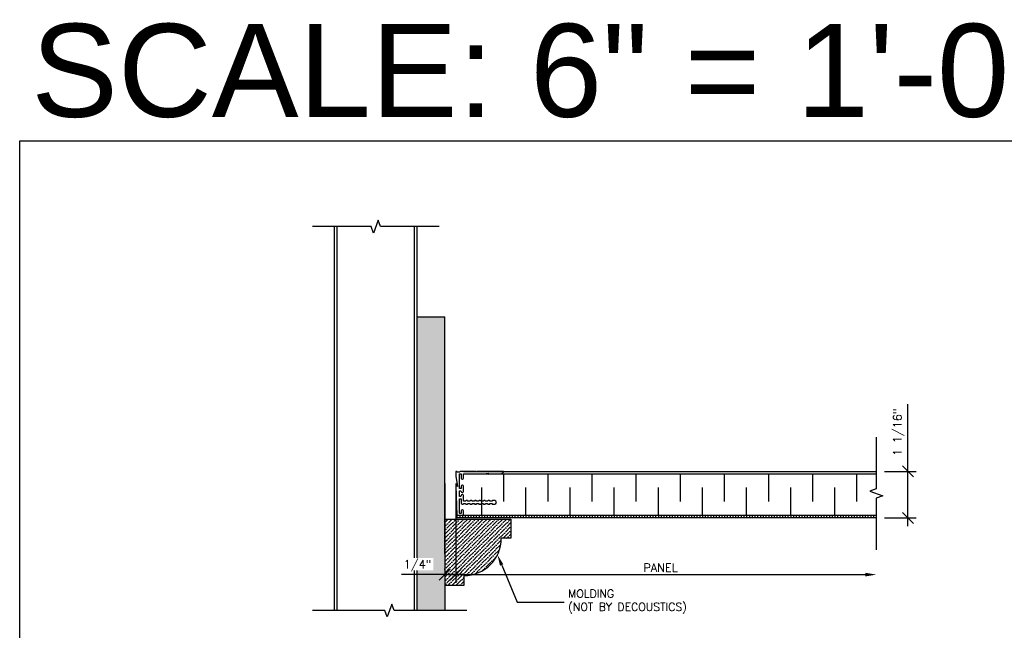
# Model space of a CAD drawing. Header units: inches. Extents: x -2964 to -2795, y 3276 to 3354.
# Tile 4 of 9: x -2953 to -2931, y 3335 to 3349. Entities that reach past the tile are written whole.
import ezdxf
from ezdxf import colors
from ezdxf.entities.mleader import LeaderData, LeaderLine
from ezdxf.math import Vec2, Vec3

# ---------------------------------------------------------------- set-up
doc = ezdxf.new("R2010")
doc.units = ezdxf.units.IN
doc.header["$MEASUREMENT"] = 0
for name, color, linetype in [('1-ARCH', 1, 'Continuous'), ('1-DIM', 4, 'Continuous'), ('1-PANEL', 6, 'Continuous'), ('1-TEXT', 2, 'Continuous')]:
    doc.layers.add(name, color=color, linetype=linetype)
doc.styles.add('GEN NOTES', font='ARIALUNI.TTF')
doc.styles.add('TEXT', font='romans.shx')
doc.dimstyles.new('DIM 6-12', dxfattribs={"dimscale": 2, "dimtxt": 0.09375, "dimasz": 0.125, "dimexe": 0.09375, "dimexo": 0.09375, "dimgap": 0.03125, "dimtad": 1, "dimdec": 4, "dimzin": 3, "dimdsep": 46, "dimlunit": 5, "dimtxsty": 'TEXT', "dimblk": 'OBLIQUE', "dimcen": 0.09375, "dimdle": 0.09375, "dimclrd": 256, "dimclre": 4, "dimclrt": 2, "dimadec": 0, "dimazin": 0, "dimtfac": 1, "dimtdec": 4, "dimtmove": 0, "dimatfit": 3, "dimfxl": 0, "dimfrac": 2, "dimtolj": 1, "dimtzin": 0, "dimlwd": -1, "dimlwe": -1, "dimarcsym": 0})

# ---------------------------------------------------------------- blocks, each defined once
blk = doc.blocks.new('_Oblique')
at = {"color": 0, "linetype": 'ByBlock', "lineweight": -2}
blk.add_line((-0.5, -0.5), (0.5, 0.5), dxfattribs=at)
blk = doc.blocks.new('*D20')
at = {"layer": '1-DIM', "color": 4, "transparency": 16777216}
blk.add_line((-2943.123, 3338.405), (-2943.123, 3336.155), dxfattribs=at)
at = {"layer": '1-DIM', "transparency": 16777216}
blk.add_line((-2943.31, 3336.342), (-2933.845, 3336.342), dxfattribs=at)
blk.add_solid([(-2933.845, 3336.384), (-2933.845, 3336.3), (-2933.595, 3336.342)], dxfattribs=at)
at = {"layer": 'Defpoints', "color": 0, "transparency": 16777216}
for p in [(-2943.123, 3338.592), (-2933.595, 3336.342), (-2933.595, 3336.342)]:
    blk.add_point(p, dxfattribs=at)
at = {"layer": '1-DIM', "transparency": 16777216, "xscale": 0.25, "yscale": 0.25, "zscale": 0.25, "rotation": 180}
blk.add_blockref('_Oblique', (-2943.123, 3336.342), dxfattribs=at)
at = {"layer": '1-DIM', "color": 2, "transparency": 16777216, "insert": (-2938.484, 3336.498), "char_height": 0.1875, "attachment_point": 5, "style": 'TEXT', "bg_fill": 3, "box_fill_scale": 1.25, "bg_fill_color": 256, "bg_fill_true_color": 13158600, "bg_fill_transparency": 0}
blk.add_mtext('\\A1;PANEL', dxfattribs=at)
blk = doc.blocks.new('*D19')
at = {"layer": '1-DIM', "transparency": 16777216}
for p, q in [((-2932.88, 3338.682), (-2932.88, 3340.209)), ((-2932.88, 3337.439), (-2932.88, 3338.682))]:
    blk.add_line(p, q, dxfattribs=at)
at = {"layer": '1-DIM', "color": 4, "transparency": 16777216}
for p, q in [((-2933.408, 3338.682), (-2932.692, 3338.682)), ((-2933.408, 3337.627), (-2932.692, 3337.627))]:
    blk.add_line(p, q, dxfattribs=at)
at = {"layer": 'Defpoints', "color": 0, "transparency": 16777216}
for p in [(-2933.595, 3338.682), (-2932.88, 3338.682), (-2933.595, 3337.627)]:
    blk.add_point(p, dxfattribs=at)
at = {"layer": '1-DIM', "transparency": 16777216, "xscale": 0.25, "yscale": 0.25, "zscale": 0.25}
for p, rotation in [((-2932.88, 3338.682), 90), ((-2932.88, 3337.627), 270)]:
    blk.add_blockref('_Oblique', p, dxfattribs=dict(at, rotation=rotation))
at = {"layer": '1-DIM', "color": 2, "transparency": 16777216, "insert": (-2933.085, 3339.571), "char_height": 0.1875, "attachment_point": 5, "rotation": 90, "style": 'TEXT', "bg_fill": 3, "box_fill_scale": 1.25, "bg_fill_color": 256, "bg_fill_true_color": 13158600, "bg_fill_transparency": 0}
blk.add_mtext('\\A1;1 1/16"', dxfattribs=at)
blk = doc.blocks.new('*D25')
at = {"layer": '1-DIM', "color": 4, "transparency": 16777216}
for p, q in [((-2943.373, 3338.405), (-2943.373, 3336.155)), ((-2943.123, 3338.405), (-2943.123, 3336.155))]:
    blk.add_line(p, q, dxfattribs=at)
at = {"layer": '1-DIM', "transparency": 16777216}
for p, q in [((-2943.373, 3336.342), (-2944.355, 3336.342)), ((-2942.935, 3336.342), (-2943.373, 3336.342))]:
    blk.add_line(p, q, dxfattribs=at)
at = {"layer": 'Defpoints', "color": 0, "transparency": 16777216}
for p in [(-2943.373, 3338.592), (-2943.123, 3338.592), (-2943.373, 3336.342)]:
    blk.add_point(p, dxfattribs=at)
at = {"layer": '1-DIM', "transparency": 16777216, "xscale": 0.25, "yscale": 0.25, "zscale": 0.25, "rotation": 180}
blk.add_blockref('_Oblique', (-2943.373, 3336.342), dxfattribs=at)
at = {"layer": '1-DIM', "transparency": 16777216, "xscale": 0.25, "yscale": 0.25, "zscale": 0.25}
blk.add_blockref('_Oblique', (-2943.123, 3336.342), dxfattribs=at)
at = {"layer": '1-DIM', "color": 2, "transparency": 16777216, "insert": (-2943.989, 3336.547), "char_height": 0.1875, "attachment_point": 5, "style": 'TEXT', "bg_fill": 3, "box_fill_scale": 1.25, "bg_fill_color": 256, "bg_fill_true_color": 13158600, "bg_fill_transparency": 0}
blk.add_mtext('\\A1;1/4"', dxfattribs=at)

msp = doc.modelspace()

# ---------------------------------------------------------------- hatches: boundary and pattern name
at = {"layer": '1-ARCH'}
h = msp.add_hatch(dxfattribs=at)
h.set_pattern_fill('AR-SAND', color=8, scale=0.08, style=0)
h.set_pattern_definition([(37.5, (-3174.15125, -178.52046), (-0.0050394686, 0.1541459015), [0, -0.1216, 0, -0.136, 0, -0.13]), (7.5, (-3174.15125, -178.52046), (0.141582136, 0.225771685), [0, -0.0656, 0, -0.1096, 0, -0.042]), (327.5, (-3174.24965, -178.52046), (0.249131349, 0.0004527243), [0, -0.04, 0, -0.144, 0, -0.188]), (317.5, (-3174.24965, -178.52046), (0.240490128, 0.070214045), [0, -0.02, 0, -0.0944, 0, -0.108])])
h.paths.add_polyline_path([(-2943.99799, 3342.18396), (-2943.99799, 3335.53105), (-2943.37299, 3335.53105), (-2943.37299, 3342.18396)])
at = {"layer": '1-PANEL'}
h = msp.add_hatch(dxfattribs=at)
h.set_pattern_fill('ANSI31', color=8, scale=0.5, angle=45, style=0)
h.set_pattern_definition([(90, (-3174.90125, -177.084583), (-0.0625, 1e-17), [])])
h.paths.add_polyline_path([(-2943.09724, 3337.68941), (-2933.59541, 3337.68941), (-2933.59541, 3337.62691), (-2943.09724, 3337.62691)])
at = {"layer": 'Defpoints'}
h = msp.add_hatch(dxfattribs=at)
h.set_pattern_fill('ANSI36', color=8, scale=0.5)
h.set_pattern_definition([(45, (3.46499, 1.27624), (0.0331456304, 0.121533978), [0.15625, -0.03125, 0, -0.03125])])
h.paths.add_polyline_path([(-2942.09174, 3337.16502), (-2941.87299, 3337.16502), (-2941.87299, 3337.60252), (-2943.37299, 3337.60252), (-2943.37299, 3336.10252), (-2942.93549, 3336.10252), (-2942.93549, 3336.32127, 0.41421356)])

# ---------------------------------------------------------------- linework, layer by layer
at = {"layer": '1-ARCH', "color": 8}
for p, q in [((-2945.87299, 3335.53105), (-2945.87299, 3344.23255)), ((-2945.81049, 3335.53105), (-2945.81049, 3344.23255)), ((-2944.06049, 3335.53105), (-2944.06049, 3344.23255)), ((-2943.99799, 3335.53105), (-2943.99799, 3344.23255))]:
    msp.add_line(p, q, dxfattribs=at)
at = {"layer": '1-ARCH'}
for p, q in [((-2943.99799, 3342.18396), (-2943.37299, 3342.18396)), ((-2943.99799, 3335.53105), (-2943.99799, 3342.18396)), ((-2943.37299, 3336.80896), (-2943.37299, 3342.18396)), ((-2943.37299, 3336.80896), (-2943.37299, 3335.53105))]:
    msp.add_line(p, q, dxfattribs=at)
for points in [[(-2943.37299, 3337.60252), (-2941.87299, 3337.60252), (-2941.87299, 3337.16502), (-2942.09174, 3337.16502)], [(-2943.37299, 3337.60252), (-2943.37299, 3336.10252), (-2942.93549, 3336.10252), (-2942.93549, 3336.32127)]]:
    msp.add_lwpolyline(points, dxfattribs=at)
msp.add_lwpolyline([(-2942.93549, 3336.32127, 0.41421356), (-2942.09174, 3337.16502)], format="xyb", dxfattribs=at)
at = {"layer": '1-DIM'}
for points in [[(-2943.49799, 3344.23255), (-2944.83002, 3344.23255), (-2944.88276, 3344.37743), (-2944.98823, 3344.08766), (-2945.04096, 3344.23255), (-2946.37299, 3344.23255)], [(-2942.87299, 3335.53105), (-2944.51752, 3335.53105), (-2944.57026, 3335.67593), (-2944.67573, 3335.38616), (-2944.72846, 3335.53105), (-2946.37299, 3335.53105)]]:
    msp.add_lwpolyline(points, dxfattribs=at)
at = {"layer": '1-PANEL', "linetype": 'Continuous'}
msp.add_line((-2942.95144, 3338.68234), (-2933.59541, 3338.68234), dxfattribs=at)
at = {"layer": '1-PANEL'}
for p, q in [((-2942.95144, 3338.62691), (-2933.59541, 3338.62691)), ((-2943.09724, 3337.68941), (-2933.59541, 3337.68941)), ((-2943.09724, 3337.68941), (-2943.09724, 3337.62691))]:
    msp.add_line(p, q, dxfattribs=at)
at = {"layer": '1-PANEL', "color": 8}
for p, q in [((-2942.04082, 3338.62691), (-2942.04082, 3338.00191)), ((-2941.04082, 3338.62691), (-2941.04082, 3338.00191)), ((-2940.04082, 3338.62691), (-2940.04082, 3338.00191)), ((-2939.04082, 3338.62691), (-2939.04082, 3338.00191)), ((-2938.04082, 3338.62691), (-2938.04082, 3338.00191)), ((-2937.04082, 3338.62691), (-2937.04082, 3338.00191)), ((-2936.04082, 3338.62691), (-2936.04082, 3338.00191)), ((-2935.04082, 3338.62691), (-2935.04082, 3338.00191)), ((-2934.04082, 3338.62691), (-2934.04082, 3338.00191)), ((-2942.54082, 3338.31441), (-2942.54082, 3337.68941)), ((-2941.54082, 3338.31441), (-2941.54082, 3337.68941)), ((-2940.54082, 3338.31441), (-2940.54082, 3337.68941)), ((-2939.54082, 3338.31441), (-2939.54082, 3337.68941)), ((-2938.54082, 3338.31441), (-2938.54082, 3337.68941)), ((-2937.54082, 3338.31441), (-2937.54082, 3337.68941)), ((-2936.54082, 3338.31441), (-2936.54082, 3337.68941)), ((-2935.54082, 3338.31441), (-2935.54082, 3337.68941)), ((-2934.54082, 3338.31441), (-2934.54082, 3337.68941))]:
    msp.add_line(p, q, dxfattribs=at)
at = {"layer": '1-PANEL', "color": 7}
msp.add_lwpolyline([(-2943.12299, 3338.67233), (-2943.12299, 3338.5924, 0.04254503), (-2943.12129, 3338.5724), (-2943.08176, 3338.34221), (-2943.10579, 3338.36239, 0.64926792), (-2943.12222, 3338.35438), (-2943.09724, 3337.69322, 0.40414051), (-2943.09331, 3337.68941), (-2942.95538, 3337.68941, 0.41421356), (-2942.95144, 3337.69335), (-2942.95144, 3337.79099, 0.41421356), (-2942.97113, 3337.81067), (-2942.98176, 3337.81067, 0.41421356), (-2943.00144, 3337.79099), (-2943.00144, 3337.73918, -0.41421356), (-2943.01144, 3337.72918), (-2943.03199, 3337.72918, -0.41421356), (-2943.04199, 3337.73918), (-2943.04199, 3338.05067, -0.41421356), (-2943.03199, 3338.06067), (-2943.01144, 3338.06067, -0.41421356), (-2943.00144, 3338.05067), (-2943.00144, 3337.9591, 0.41421356), (-2942.98176, 3337.93941), (-2942.96128, 3337.93941, 0.41421356), (-2942.95144, 3337.94926), (-2942.95144, 3337.95441), (-2942.90144, 3337.95441), (-2942.90144, 3337.94926, 0.41421356), (-2942.8916, 3337.93941), (-2942.86128, 3337.93941, 0.41421356), (-2942.85144, 3337.94926), (-2942.85144, 3337.95441), (-2942.80144, 3337.95441), (-2942.80144, 3337.94926, 0.41421356), (-2942.7916, 3337.93941), (-2942.76128, 3337.93941, 0.41421356), (-2942.75144, 3337.94926), (-2942.75144, 3337.95441), (-2942.70144, 3337.95441), (-2942.70144, 3337.94926, 0.41421356), (-2942.6916, 3337.93941), (-2942.66128, 3337.93941, 0.41421356), (-2942.65144, 3337.94926), (-2942.65144, 3337.95441), (-2942.60144, 3337.95441), (-2942.60144, 3337.94926, 0.41421356), (-2942.5916, 3337.93941), (-2942.56128, 3337.93941, 0.41421356), (-2942.55144, 3337.94926), (-2942.55144, 3337.95441), (-2942.50144, 3337.95441), (-2942.50144, 3337.94926, 0.41421356), (-2942.4916, 3337.93941), (-2942.46128, 3337.93941, 0.41421356), (-2942.45144, 3337.94926), (-2942.45144, 3337.95441), (-2942.40144, 3337.95441), (-2942.40144, 3337.94926, 0.41421356), (-2942.3916, 3337.93941), (-2942.36128, 3337.93941, 0.41421356), (-2942.35144, 3337.94926), (-2942.35144, 3337.95441), (-2942.30144, 3337.95441), (-2942.30144, 3337.94926, 0.41421356), (-2942.2916, 3337.93941), (-2942.24144, 3337.93941, 1), (-2942.24144, 3338.01941), (-2942.25144, 3338.01941), (-2942.2916, 3338.01941, 0.41421356), (-2942.30144, 3338.00957), (-2942.30144, 3338.00441), (-2942.35144, 3338.00441), (-2942.35144, 3338.00957, 0.41421356), (-2942.36128, 3338.01941), (-2942.3916, 3338.01941, 0.41421356), (-2942.40144, 3338.00957), (-2942.40144, 3338.00441), (-2942.45144, 3338.00441), (-2942.45144, 3338.00957, 0.41421356), (-2942.46128, 3338.01941), (-2942.4916, 3338.01941, 0.41421356), (-2942.50144, 3338.00957), (-2942.50144, 3338.00441), (-2942.55144, 3338.00441), (-2942.55144, 3338.00957, 0.41421356), (-2942.56128, 3338.01941), (-2942.5916, 3338.01941, 0.41421356), (-2942.60144, 3338.00957), (-2942.60144, 3338.00441), (-2942.65144, 3338.00441), (-2942.65144, 3338.00957, 0.41421356), (-2942.66128, 3338.01941), (-2942.6916, 3338.01941, 0.41421356), (-2942.70144, 3338.00957), (-2942.70144, 3338.00441), (-2942.75144, 3338.00441), (-2942.75144, 3338.00957, 0.41421356), (-2942.76128, 3338.01941), (-2942.7916, 3338.01941, 0.41421356), (-2942.80144, 3338.00957), (-2942.80144, 3338.00441), (-2942.85144, 3338.00441), (-2942.85144, 3338.00957, 0.41421356), (-2942.86128, 3338.01941), (-2942.8916, 3338.01941, 0.41421356), (-2942.90144, 3338.00957), (-2942.90144, 3338.00441), (-2942.95144, 3338.00441), (-2942.95144, 3338.13961, 0.41421356), (-2942.97113, 3338.1593), (-2942.98176, 3338.1593, 0.41421356), (-2943.00144, 3338.13961), (-2943.00144, 3338.13036, -0.41421356), (-2943.02113, 3338.11067), (-2943.02231, 3338.11067, -0.41421356), (-2943.04199, 3338.13036), (-2943.04199, 3338.22603, -0.41421356), (-2943.02231, 3338.24571), (-2943.02113, 3338.24571, -0.41421356), (-2943.00144, 3338.22603), (-2943.00144, 3338.22603, 0.41421356), (-2942.98176, 3338.20634), (-2942.97113, 3338.20634, 0.41421356), (-2942.95144, 3338.22603), (-2942.95144, 3338.34729, 0.41421356), (-2942.97113, 3338.36697), (-2942.98176, 3338.36697, 0.41421356), (-2943.00144, 3338.34729), (-2943.00144, 3338.30571, -0.41421356), (-2943.01144, 3338.29571), (-2943.03199, 3338.29571, -0.41421356), (-2943.04199, 3338.30571), (-2943.04199, 3338.61721, -0.41421356), (-2943.03199, 3338.62721), (-2943.01144, 3338.62721, -0.41421356), (-2943.00144, 3338.61721), (-2943.00144, 3338.52563, 0.41421356), (-2942.98176, 3338.50595), (-2942.97113, 3338.50595, 0.41421356), (-2942.95144, 3338.52563), (-2942.95144, 3338.62721), (-2942.47822, 3338.62721), (-2942.39337, 3338.64217), (-2942.39337, 3338.61737), (-2942.33755, 3338.62721), (-2942.10988, 3338.62721, 0.26047061), (-2942.04461, 3338.66772, 0.57143672), (-2942.05322, 3338.68233), (-2942.64071, 3338.68233), (-2942.65055, 3338.67248), (-2942.66039, 3338.68233), (-2943.01151, 3338.68233, 0.29774875), (-2943.03441, 3338.66737), (-2943.0844, 3338.66737), (-2943.10799, 3338.68099, 0.57735027)], format="xyb", close=True, dxfattribs=at)
at = {"layer": 'Defpoints', "color": 3}
msp.add_lwpolyline([(-2953.00477, 3346.18085), (-2893.76196, 3346.18085), (-2893.76196, 3300.18085), (-2953.00477, 3300.18085)], close=True, dxfattribs=at)

# ---------------------------------------------------------------- texts
at = {"layer": '1-TEXT', "insert": (-2953.92771, 3347.7616), "char_height": 2.109375, "width": 58.693524, "attachment_point": 4, "style": 'GEN NOTES'}
msp.add_mtext('\\pi1.1839;SCALE: 6" = 1\'-0" :  TYP. DETAILS-D SIZE ', dxfattribs=at)

# ---------------------------------------------------------------- next in the draw order: dimensions: what is measured, and where the dimension line sits
at = {"layer": '1-DIM'}
dim = msp.add_linear_dim(base=(-2932.87985, 3338.68234), p1=(-2933.59541, 3337.62691), p2=(-2933.59541, 3338.68234), angle=90, dimstyle='DIM 6-12', override={"dimpost": '"'}, dxfattribs=at)
dim.commit()
dim.dimension.update_dxf_attribs({"geometry": '*D19', "text_midpoint": (-2933.08521, 3339.57074)})

# ---------------------------------------------------------------- next in the draw order: linework, layer by layer
msp.add_lwpolyline([(-2933.59541, 3339.45896), (-2933.59541, 3338.28781), (-2933.7403, 3338.23508), (-2933.45053, 3338.12961), (-2933.59541, 3338.07687), (-2933.59541, 3336.90572)], dxfattribs=at)
at = {"layer": '1-PANEL'}
msp.add_line((-2933.59541, 3337.62691), (-2943.09724, 3337.62691), dxfattribs=at)

# ---------------------------------------------------------------- next in the draw order: dimensions: what is measured, and where the dimension line sits
at = {"layer": '1-DIM'}
dim = msp.add_linear_dim(base=(-2933.59541, 3336.34203), p1=(-2943.12299, 3338.5924), p2=(-2933.59541, 3336.34203), text='PANEL', dimstyle='DIM 6-12', override={"dimpost": '"', "dimblk1": 'Oblique', "dimsah": 1}, dxfattribs=at)
dim.commit()
dim.dimension.update_dxf_attribs({"geometry": '*D20', "text_midpoint": (-2938.4842, 3336.49828)})

# ---------------------------------------------------------------- next in the draw order: dimensions: what is measured, and where the dimension line sits
dim = msp.add_linear_dim(base=(-2943.37299, 3336.34203), p1=(-2943.12299, 3338.5924), p2=(-2943.37299, 3338.5924), dimstyle='DIM 6-12', override={"dimpost": '"'}, dxfattribs=at)
dim.commit()
dim.dimension.update_dxf_attribs({"geometry": '*D25', "text_midpoint": (-2943.98906, 3336.54739)})

# ---------------------------------------------------------------- next in the draw order: leaders
at = {"layer": '1-TEXT'}
ml = msp.add_multileader_mtext('Standard', dxfattribs=at)
ml.set_content('MOLDING\\P(NOT BY DECOUSTICS)', color=256, style='TEXT')
ml.set_leader_properties(color=4, linetype='ByLayer', lineweight=-1)
ml.build(insert=Vec2(0, 0))
ml.multileader.update_dxf_attribs({"text_left_attachment_type": 2, "text_right_attachment_type": 2, "dogleg_length": 0.36, "arrow_head_size": 0.25})
ctx = ml.context
ctx.base_point, ctx.char_height, ctx.arrow_head_size, ctx.landing_gap_size, ctx.plane_origin = Vec3(-2940.66777, 3335.71425), 0.18, 0.25, 0.09, Vec3(-2942.66194, 3336.19206)
ctx.left_attachment, ctx.right_attachment = 2, 2
notes = []
notes.append((ctx, [(0, (1, 1, 0), (-2941.73372, 3335.71425), (1, 0), 1.06594, [(0, [(-2942.1793, 3336.79073)], 0, [])])]))
ctx.mtext.insert, ctx.mtext.width, ctx.mtext.flow_direction = Vec3(-2940.57777, 3336.00139), 3.215204, 5
for ctx, leaders in notes:
    for number, flags, end, landing, length, lines in leaders:
        leader = LeaderData()
        leader.index, (leader.has_last_leader_line, leader.has_dogleg_vector, leader.attachment_direction) = number, flags
        leader.last_leader_point, leader.dogleg_vector, leader.dogleg_length = Vec3(end), Vec3(landing), length
        for number, points, colour, breaks in lines:
            line = LeaderLine()
            line.index, line.vertices, line.color, line.breaks = number, Vec3.list(points), colors.encode_raw_color(colour), breaks
            leader.lines.append(line)
        ctx.leaders.append(leader)

doc.saveas('drawing.dxf')
